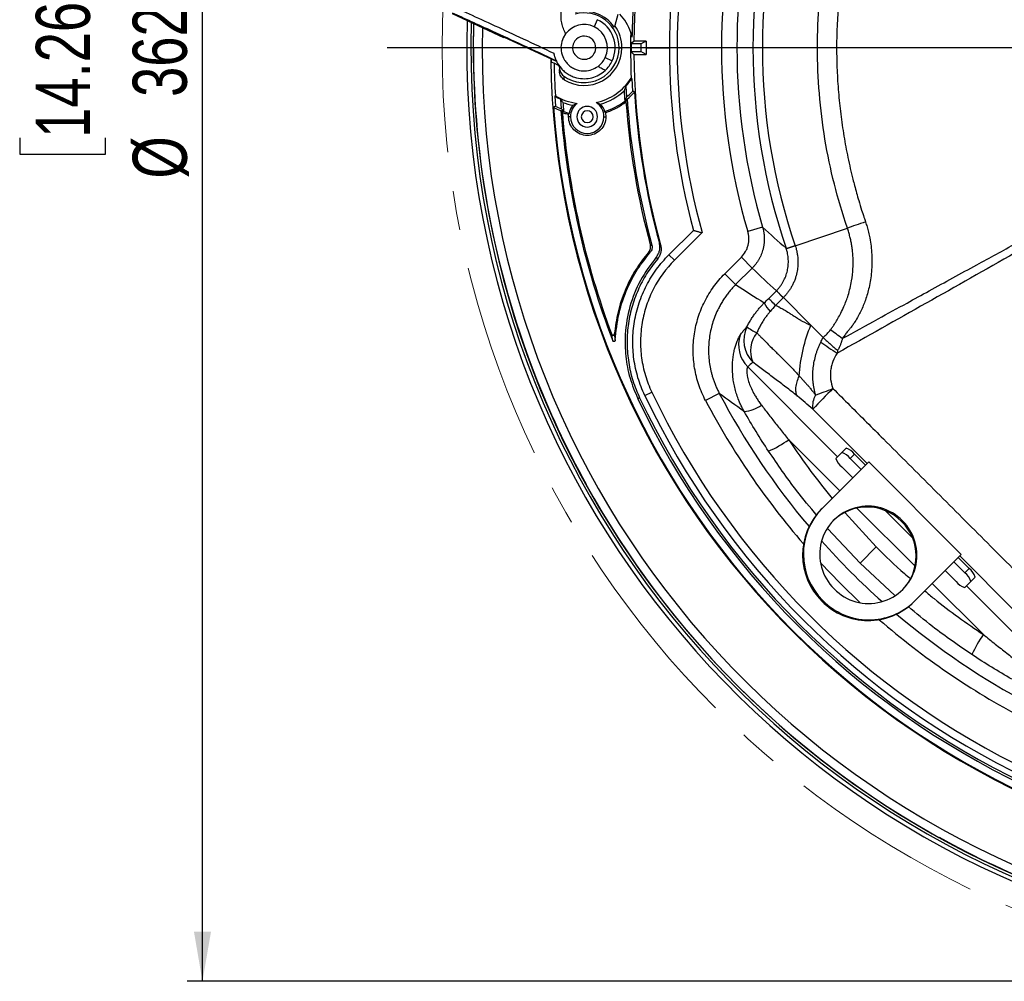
# Model space of a CAD drawing. Header units: millimetres. Extents: x 0 to 594, y 0 to 420.
# Tile 27 of 40: x 309 to 373, y 196 to 259. Entities that reach past the tile are written whole.
import ezdxf

# ---------------------------------------------------------------- set-up
doc = ezdxf.new("R2010")
doc.units = ezdxf.units.MM
doc.linetypes.add('CENTERX2', pattern=[20.32, 12.7, -2.54, 2.54, -2.54])
doc.layers.add('SLD-0', color=7, linetype='Continuous')
doc.styles.add('SLDTEXTSTYLE0', font='TXT', dxfattribs={"width": 0.75})
doc.dimstyles.new('SLDDIMSTYLE3', dxfattribs={"dimtxt": 3.5, "dimasz": 3.2, "dimexe": 0, "dimexo": 0.0625, "dimgap": 0.875, "dimtad": 1, "dimdec": 1, "dimlfac": 3, "dimrnd": 1e-09, "dimzin": 12, "dimdsep": 46, "dimtxsty": 'SLDTEXTSTYLE0', "dimsah": 1, "dimcen": 0.09, "dimadec": 0, "dimazin": 3, "dimtfac": 1, "dimtdec": 1, "dimtofl": 0, "dimtmove": 0, "dimatfit": 3, "dimfxl": 1, "dimfrac": 2, "dimtolj": 1, "dimtzin": 12, "dimarcsym": 0})

# ---------------------------------------------------------------- blocks, each defined once
blk = doc.blocks.new('_D_6')
at = {"layer": 'SLD-0', "color": 7, "transparency": 16777216}
for p, q in [((395.678, 317.135), (319.819, 317.135)), ((320.819, 196.415), (320.819, 317.135)), ((308.996, 262.594), (308.996, 263.66)), ((308.996, 263.66), (314.552, 263.66)), ((314.552, 263.66), (314.552, 262.594)), ((308.996, 250.956), (308.996, 249.89)), ((314.552, 249.89), (314.552, 250.956)), ((308.996, 249.89), (314.552, 249.89)), ((395.678, 196.415), (319.819, 196.415))]:
    blk.add_line(p, q, dxfattribs=at)
for points in [[(320.819, 317.135), (320.269, 313.935), (321.369, 313.935)], [(320.819, 196.415), (321.369, 199.615), (320.269, 199.615)]]:
    blk.add_solid(points, dxfattribs=at)
at = {"layer": 'SLD-0', "color": 7, "transparency": 16777216, "char_height": 3.5, "attachment_point": 1, "rotation": 90, "style": 'SLDTEXTSTYLE0'}
for s, insert in [('362.2', (316.308, 253.595)), ('14.26', (310.04, 250.956)), ('%%c', (316.308, 248.317))]:
    blk.add_mtext(s, dxfattribs=dict(at, insert=insert))
blk = doc.blocks.new('SW_CENTERMARKSYMBOL_1')
at = {"layer": 'SLD-0', "color": 0}
blk.add_line((-1.667, 0), (-63.918, 0), dxfattribs=at)

msp = doc.modelspace()

# ---------------------------------------------------------------- linework, layer by layer
at = {"color": 7, "linetype": 'Continuous', "lineweight": 25}
for p, q in [((336.977, 258.98), (340.3, 257.43)), ((346.356, 258.587), (346.145, 258.134)), ((347.694, 258.928), (347.487, 258.207)), ((338.344, 256.775), (338.365, 258.332)), ((338.923, 258.072), (338.908, 256.775)), ((347.456, 258.099), (347.487, 258.207)), ((340.3, 257.43), (340.316, 257.464)), ((343.725, 255.875), (340.316, 257.464)), ((344.31, 257.674), (344.152, 257.409)), ((348.602, 257.46), (348.519, 257.764)), ((338.908, 256.775), (338.344, 256.775)), ((347.765, 256.775), (347.952, 256.775)), ((349.176, 257.025), (348.544, 257.025)), ((349.518, 256.775), (351.022, 256.775)), ((346.87, 256.141), (347.324, 255.93)), ((348.544, 256.525), (349.176, 256.525)), ((343.376, 255.858), (343.563, 255.77)), ((343.806, 255.657), (343.563, 255.77)), ((343.909, 255.279), (343.906, 255.374)), ((344.174, 254.959), (344.224, 254.701)), ((348.589, 254.789), (348.636, 253.955)), ((348.202, 254.289), (348.088, 253.993)), ((348.202, 254.289), (348.239, 253.57)), ((343.607, 253.646), (343.644, 253.003)), ((344.036, 252.833), (343.989, 253.443)), ((344.779, 253.054), (345.053, 253.18)), ((346.28, 253.234), (346.564, 253.132)), ((344.622, 252.315), (344.495, 252.315)), ((346.789, 252.315), (346.917, 252.315)), ((346.889, 252.573), (346.917, 252.315)), ((350.994, 243.387), (352.575, 244.967)), ((353.133, 244.819), (351.348, 243.033)), ((357.054, 245.165), (356.095, 244.884)), ((359.162, 243.967), (362.534, 245.118)), ((350.994, 243.387), (351.348, 243.033)), ((354.603, 242.164), (355.676, 243.237)), ((356.381, 242.532), (355.676, 243.237)), ((355.308, 241.459), (354.603, 242.164)), ((356.381, 242.532), (355.308, 241.459)), ((357.445, 240.564), (357.943, 241.062)), ((358.39, 240.615), (357.943, 241.062)), ((358.39, 240.615), (357.892, 240.117)), ((358.392, 240.617), (360.174, 238.835)), ((347.458, 238.257), (347.517, 237.859)), ((360.174, 238.835), (360.966, 238.044)), ((342.25, 235.808), (342.244, 235.805)), ((356.088, 236.134), (361.892, 230.331)), ((349.432, 234.292), (349.883, 234.507)), ((354.25, 234.422), (353.366, 233.956)), ((349.098, 234.133), (348.98, 234.077)), ((363.818, 229.902), (360.304, 233.407)), ((362.043, 228.127), (358.738, 231.431)), ((361.782, 230.221), (362.171, 230.61)), ((362.171, 230.61), (362.45, 230.889)), ((363.914, 229.998), (360.896, 226.98)), ((362.724, 230.221), (363.003, 230.499)), ((362.724, 230.221), (363.43, 229.514)), ((363.003, 230.499), (363.709, 229.793)), ((369.9, 224.011), (363.914, 229.998)), ((362.878, 228.962), (362.172, 229.668)), ((345.625, 228.555), (345.63, 228.558)), ((360.896, 226.98), (360.847, 226.931)), ((366.917, 223.252), (363.155, 227.015)), ((366.744, 225.096), (364.999, 226.841)), ((362.392, 226.695), (364.402, 224.499)), ((366.095, 226.192), (366.045, 226.143)), ((363.355, 223.452), (361.276, 225.674)), ((363.355, 223.452), (364.402, 224.499)), ((366.883, 220.993), (369.9, 224.011)), ((369.696, 223.806), (370.402, 223.1)), ((373.31, 220.402), (369.804, 223.914)), ((365.574, 221.376), (363.355, 223.452)), ((369.571, 222.269), (368.865, 222.975)), ((369.417, 223.528), (370.123, 222.821)), ((370.123, 222.821), (370.402, 223.1)), ((370.513, 222.268), (370.791, 222.547)), ((371.334, 218.835), (368.029, 222.14)), ((370.513, 222.268), (370.124, 221.879)), ((370.234, 221.989), (376.037, 216.185)), ((360.942, 221.039), (360.892, 220.989)), ((366.883, 220.993), (366.834, 220.944)), ((368.461, 205.728), (368.458, 205.722))]:
    msp.add_line(p, q, dxfattribs=at)
at = {"color": 7, "linetype": 'Continuous', "lineweight": 25, "flags": 128}
for points in [[(348.544, 257.025), (348.645, 257.125), (348.725, 257.204)], [(349.52, 257.204), (349.421, 257.204), (349.321, 257.204), (349.222, 257.204), (349.123, 257.204), (349.023, 257.204), (348.924, 257.204), (348.824, 257.204), (348.725, 257.204)], [(349.176, 257.025), (349.369, 257.125), (349.52, 257.204)], [(343.373, 256.039), (343.374, 255.956), (343.376, 255.858)], [(348.725, 256.346), (348.624, 256.446), (348.544, 256.525)], [(348.725, 256.346), (348.824, 256.346), (348.924, 256.345), (349.023, 256.345), (349.123, 256.345), (349.222, 256.345), (349.321, 256.345), (349.421, 256.345), (349.52, 256.345)], [(349.52, 256.345), (349.327, 256.446), (349.176, 256.525)], [(348.549, 254.8), (348.572, 254.794), (348.589, 254.789)], [(343.607, 253.646), (343.628, 253.658), (343.645, 253.669)], [(348.763, 253.911), (348.692, 253.935), (348.636, 253.955)], [(343.644, 253.003), (343.577, 252.958), (343.525, 252.924)], [(349.789, 244.029), (349.844, 244.017), (349.888, 244.007)], [(350.371, 244.138), (350.415, 244.074), (350.449, 244.024)], [(349.785, 243.549), (349.73, 243.563), (349.687, 243.573)], [(363.372, 220.895), (362.061, 222.158), (360.798, 223.47)]]:
    msp.add_lwpolyline(points, dxfattribs=at)
at = {"color": 7, "linetype": 'Continuous', "lineweight": 25}
for centre, radius, start, end in [((396.678, 256.775), 47.955, 164.57969, 179.48714), ((396.678, 256.775), 40.251, 161.20748, 198.79256), ((396.678, 256.775), 39.642, 161.15013, 198.84987), ((396.678, 256.775), 45.656, 165.01211, 194.98789), ((396.678, 256.775), 45.156, 164.64659, 195.35341), ((396.678, 256.775), 42.288, 163.66907, 196.33093), ((396.678, 256.775), 41.289, 163.66907, 196.33093), ((345.511, 256.775), 2.254, 0, 104.74664), ((345.511, 256.775), 2.353, 34.23981, 103.86807), ((345.511, 256.775), 2, 335, 65), ((345.511, 256.775), 3.166, 18.2084, 43.53224), ((396.678, 256.775), 58.767, 178.2868, 264.91297), ((396.678, 256.775), 58.5, 178.39926, 265.00761), ((396.678, 256.775), 58.343, 178.46608, 187.41376), ((345.511, 256.775), 1.5, 65, 143.177), ((345.511, 256.775), 1.5, 335, 65), ((345.511, 256.775), 2.441, 0, 35.92403), ((345.511, 256.775), 0.75, 335, 155), ((396.678, 256.775), 48.169, 178.82301, 182.34977), ((396.678, 256.775), 58.333, 180, 201.06806), ((396.678, 256.775), 57.769, 180, 265.27172), ((345.511, 256.775), 2.254, 233.63641, 0), ((345.511, 256.775), 2.441, 238.1813, 0), ((345.511, 256.775), 0.75, 155, 335), ((396.678, 256.775), 48.134, 179.70241, 180.29759), ((396.678, 256.775), 47.502, 179.69846, 180.30154), ((396.678, 256.775), 47.159, 179.4781, 180), ((396.678, 256.775), 47.159, 180, 180.5219), ((396.678, 256.775), 53.333, 180.77898, 267.08616), ((345.511, 256.775), 1.5, 306.56393, 335), ((396.678, 256.775), 47.955, 180.51286, 195.4205), ((396.678, 256.775), 53.124, 181.0833, 183.35208), ((343.736, 255.506), 0.167, 1.3727, 65), ((396.678, 256.775), 52.79, 181.3727, 181.65705), ((345.511, 256.775), 2, 312.44038, 335), ((345.511, 256.775), 3.624, 282.25747, 326.97535), ((345.511, 256.775), 3.663, 317.2677, 327.17262), ((345.511, 256.775), 3.663, 238.67708, 245.45039), ((345.511, 256.775), 3.624, 239.00329, 262.74253), ((345.511, 256.775), 3.792, 286.12333, 312.8122), ((396.678, 256.775), 48.669, 183.27699, 184.06656), ((345.511, 256.775), 4.209, 310.406, 317.93616), ((345.511, 256.775), 4.333, 309.91482, 318.62988), ((396.678, 256.775), 48, 183.42065, 195.26355), ((396.678, 256.775), 53.292, 184.14413, 265.85587), ((345.511, 256.775), 4.333, 242.71554, 249.60231), ((345.511, 256.775), 4.209, 243.66217, 249.48376), ((345.511, 256.775), 3.792, 248.67197, 258.87667), ((396.678, 256.775), 52.665, 183.84623, 184.4892), ((345.706, 252.315), 1.185, 141.44525, 168.5456), ((345.706, 252.315), 1.083, 127.03407, 180), ((345.706, 252.315), 0.667, 0, 180), ((345.706, 252.315), 1.083, 0, 57.96593), ((345.706, 252.315), 1.185, 16.4544, 43.55475), ((345.511, 256.775), 4.333, 287.88438, 307.20565), ((345.511, 256.775), 4.333, 307.20565, 309.91482), ((396.678, 256.775), 48.591, 184.13323, 195.20737), ((396.678, 256.775), 48.5, 183.92949, 195.26331), ((345.511, 256.775), 4.333, 249.60231, 252.03747), ((396.678, 256.775), 52.833, 184.40902, 201.00888), ((396.678, 256.775), 52.747, 184.55398, 200.57854), ((345.511, 256.775), 4.333, 252.03747, 257.11562), ((345.706, 252.315), 1.083, 180, 0), ((345.706, 252.315), 0.667, 180, 0), ((345.706, 252.315), 0.383, 0, 180), ((345.706, 252.315), 0.383, 180, 0), ((396.678, 256.775), 58.343, 187.41376, 265.06383), ((386.478, 269.191), 44.637, 215.56662, 215.74636), ((358.818, 241.03), 1.82, 204.32688, 225.65481), ((357.498, 237.555), 2.001, 160.72471, 225.22234), ((357.841, 237.858), 2.005, 154.46306, 225.03244), ((358.802, 242.701), 4.848, 235.15169, 243.9767), ((358.162, 237.18), 1.889, 141.9208, 203.06975), ((378.276, 262.308), 30.136, 234.59179, 237.03043), ((396.678, 256.775), 58.327, 201.06806, 208.93194), ((396.678, 256.775), 51.823, 205.44798, 244.55202), ((396.678, 256.775), 47.956, 207.78276, 220.20873), ((398.051, 197.984), 51.765, 134.76287, 136.81895), ((313.074, 362.193), 136.379, 290.34233, 290.84337), ((396.678, 256.775), 52.823, 205.44798, 244.55202), ((396.678, 256.775), 52.693, 205.44798, 244.55202), ((396.678, 256.775), 52.323, 205.44798, 244.55202), ((396.678, 256.775), 48.955, 207.78276, 220.93967), ((361.55, 233.636), 1.267, 147.39069, 190.42406), ((355.665, 235.621), 2.365, 274.6106, 303.90803), ((354.64, 237.109), 7.003, 293.56749, 305.82161), ((361.87, 229.595), 1.059, 36.22054, 73.48161), ((362.148, 229.873), 1.059, 36.22054, 73.48161), ((362.797, 230.522), 1.059, 196.51839, 233.77946), ((396.678, 256.775), 58.333, 208.93194, 241.06806), ((363.843, 223.983), 4.203, 135.45992, 225.41718), ((363.892, 224.032), 4.203, 135.45992, 225.41718), ((363.862, 224.014), 3.119, 44.29415, 225.70585), ((363.806, 223.937), 3.143, 44.56481, 134.55809), ((363.917, 223.959), 3.119, 224.29415, 45.70585), ((363.84, 223.903), 3.143, 315.44191, 45.43519), ((396.678, 256.775), 47.956, 221.68507, 228.31493), ((369.776, 222.246), 1.059, 16.51839, 53.77946), ((369.498, 221.967), 1.059, 16.51839, 53.77946), ((370.425, 222.895), 1.059, 216.22054, 253.48161), ((363.935, 223.985), 4.2, 224.54679, 314.57612), ((363.886, 223.936), 4.2, 224.54679, 314.57612), ((396.678, 256.775), 48.955, 229.06033, 242.21724), ((396.678, 256.775), 47.956, 229.79127, 242.21724), ((377.012, 214.737), 7.003, 144.17839, 156.43251), ((396.678, 256.775), 58.327, 241.06806, 248.93194)]:
    msp.add_arc(centre, radius, start, end, dxfattribs=at)
for points, knots in [([(362.534, 245.118), (361.895, 246.99), (361.41, 248.915), (360.762, 252.818), (360.599, 254.797), (360.599, 258.753), (360.762, 260.731), (361.41, 264.634), (361.895, 266.559), (362.534, 268.431)], [0, 0, 0, 0, 0.25, 0.25, 0.5, 0.5, 0.75, 0.75, 1, 1, 1, 1]), ([(363.709, 268.037), (363.683, 267.959), (363.579, 267.652), (363.357, 266.961), (363.02, 265.811), (362.622, 264.201), (362.227, 262.129), (361.916, 259.595), (361.818, 257.273), (361.859, 255.327), (361.947, 253.905), (362.094, 252.483), (362.299, 251.069), (362.562, 249.664), (362.806, 248.601), (363.045, 247.676), (363.232, 247.01), (363.441, 246.328), (363.588, 245.87), (363.674, 245.619), (363.707, 245.519)], [0, 0, 0, 0, 0.010695, 0.042485, 0.094935, 0.167455, 0.259488, 0.370713, 0.501236, 0.56321, 0.625297, 0.687609, 0.75026, 0.812152, 0.874615, 0.892885, 0.937124, 0.965216, 0.986208, 1, 1, 1, 1]), ([(336.607, 259.603), (337.077, 259.397), (338.016, 258.985), (339.708, 258.215), (341.548, 257.362), (342.877, 256.734), (343.543, 256.42)], [0, 0, 0, 0, 0.250431, 0.501116, 0.75018, 1, 1, 1, 1]), ([(348.691, 259.614), (348.677, 259.383), (348.649, 258.93), (348.619, 258.218), (348.608, 257.71), (348.602, 257.46)], [0, 0, 0, 0, 0.3455081, 0.6788461, 1, 1, 1, 1]), ([(343.695, 255.938), (342.975, 256.271), (341.537, 256.937), (339.716, 257.774), (338.184, 258.475), (337.391, 258.836), (336.994, 259.016)], [0, 0, 0, 0, 0.279631, 0.558708, 0.779098, 1, 1, 1, 1]), ([(344.31, 257.674), (344.206, 257.905), (343.997, 258.369), (344.02, 258.878), (344.031, 259.134)], [0, 0, 0, 0, 0.497548, 1, 1, 1, 1]), ([(344.152, 257.409), (344.096, 257.253), (343.986, 256.941), (344.022, 256.441), (344.181, 256.043), (344.392, 255.764), (344.589, 255.582), (344.814, 255.437), (345.143, 255.302), (345.559, 255.252), (346.016, 255.332), (346.275, 255.491), (346.405, 255.57)], [0, 0, 0, 0, 0.1248144, 0.24961, 0.3742812, 0.44026, 0.4995727, 0.5618532, 0.6250427, 0.7501813, 0.8751304, 1, 1, 1, 1]), ([(343.543, 256.42), (343.556, 256.354), (343.574, 256.272), (343.599, 256.187), (343.606, 256.166), (343.608, 256.16), (343.608, 256.159), (343.608, 256.159), (343.636, 256.074), (343.736, 255.823), (343.939, 255.512), (344.217, 255.24), (344.464, 255.062), (344.737, 254.923), (345.104, 254.801), (345.54, 254.754), (346.018, 254.822), (346.468, 254.99), (346.73, 255.196), (346.861, 255.299)], [0, 0, 0, 0, 0.046877, 0.05871, 0.061723, 0.062504, 0.062713, 0.062791, 0.062801, 0.125145, 0.249968, 0.312679, 0.375407, 0.43822, 0.501044, 0.626042, 0.750572, 0.875485, 1, 1, 1, 1]), ([(343.903, 255.48), (343.908, 255.43), (343.917, 255.328), (343.974, 255.186), (344.058, 255.058), (344.135, 254.992), (344.174, 254.959)], [0, 0, 0, 0, 0.249424, 0.499623, 0.749021, 1, 1, 1, 1]), ([(346.861, 255.299), (346.774, 255.348), (346.621, 255.435), (346.471, 255.529), (346.405, 255.57)], [0, 0, 0, 0, 0.560596, 1, 1, 1, 1]), ([(344.224, 254.701), (344.18, 254.733), (344.091, 254.798), (343.993, 254.932), (343.926, 255.084), (343.915, 255.194), (343.909, 255.248)], [0, 0, 0, 0, 0.249597, 0.499842, 0.750007, 1, 1, 1, 1]), ([(348.239, 253.57), (348.219, 253.523), (348.183, 253.439), (348.147, 253.359), (348.131, 253.323)], [0, 0, 0, 0, 0.56, 1, 1, 1, 1]), ([(343.989, 253.443), (344.016, 253.404), (344.063, 253.336), (344.111, 253.271), (344.132, 253.242)], [0, 0, 0, 0, 0.56, 1, 1, 1, 1]), ([(346.889, 252.573), (347.138, 252.666), (347.608, 252.844), (348.019, 253.135), (348.214, 253.273)], [0, 0, 0, 0, 0.526891, 1, 1, 1, 1]), ([(348.291, 253.451), (348.277, 253.417), (348.251, 253.357), (348.225, 253.298), (348.214, 253.273)], [0, 0, 0, 0, 0.56, 1, 1, 1, 1]), ([(344.098, 252.587), (344.08, 252.61), (344.047, 252.652), (344.015, 252.694), (344.001, 252.713)], [0, 0, 0, 0, 0.56, 1, 1, 1, 1]), ([(344.175, 252.653), (344.149, 252.686), (344.103, 252.745), (344.056, 252.806), (344.036, 252.833)], [0, 0, 0, 0, 0.56, 1, 1, 1, 1]), ([(344.098, 252.587), (344.173, 252.562), (344.307, 252.519), (344.445, 252.485), (344.505, 252.47)], [0, 0, 0, 0, 0.559966, 1, 1, 1, 1]), ([(344.495, 252.315), (344.496, 252.344), (344.496, 252.396), (344.502, 252.448), (344.505, 252.47)], [0, 0, 0, 0, 0.559636, 1, 1, 1, 1]), ([(346.917, 252.315), (346.899, 252.157), (346.862, 251.84), (346.582, 251.436), (346.182, 251.167), (345.706, 251.073), (345.23, 251.167), (344.83, 251.436), (344.55, 251.839), (344.513, 252.157), (344.495, 252.315)], [0, 0, 0, 0, 0.124964, 0.250031, 0.375147, 0.500148, 0.625082, 0.749999, 0.874953, 1, 1, 1, 1]), ([(344.545, 252.551), (344.537, 252.536), (344.523, 252.509), (344.51, 252.482), (344.505, 252.47)], [0, 0, 0, 0, 0.56, 1, 1, 1, 1]), ([(346.889, 252.573), (346.881, 252.587), (346.866, 252.614), (346.849, 252.639), (346.842, 252.651)], [0, 0, 0, 0, 0.56, 1, 1, 1, 1]), ([(384.778, 250.139), (384.307, 249.854), (383.839, 249.566), (382.897, 248.999), (382.424, 248.719), (381.003, 247.881), (380.052, 247.329), (377.195, 245.679), (375.285, 244.589), (371.46, 242.418), (369.545, 241.337), (365.712, 239.178), (363.795, 238.101), (361.877, 237.025)], [0, 0, 0, 0, 0.0625, 0.0625, 0.125, 0.125, 0.25, 0.25, 0.5, 0.5, 0.75, 0.75, 1, 1, 1, 1]), ([(362.208, 237.965), (362.979, 238.39), (364.373, 239.159), (366.245, 240.189), (368.372, 241.357), (370.724, 242.645), (374.477, 244.691), (378.146, 246.678), (381.207, 248.317), (382.622, 249.07), (383.331, 249.444), (383.866, 249.719), (384.226, 249.894), (384.406, 249.981), (384.586, 250.069), (384.706, 250.128), (384.766, 250.158)], [0, 0, 0, 0, 0.102994, 0.186262, 0.25, 0.386829, 0.5, 0.750001, 0.875001, 0.906251, 0.937501, 0.96875, 0.976563, 0.984375, 0.992166, 1, 1, 1, 1]), ([(363.707, 245.519), (363.725, 245.464), (363.761, 245.355), (363.811, 245.187), (363.859, 245.016), (363.903, 244.84), (363.944, 244.66), (364.006, 244.361), (364.07, 243.946), (364.135, 243.215), (364.12, 242.319), (363.965, 241.33), (363.723, 240.482), (363.472, 239.868), (363.233, 239.399), (363.054, 239.099), (362.896, 238.866), (362.777, 238.704), (362.659, 238.556), (362.568, 238.455), (362.523, 238.403)], [0, 0, 0, 0, 0.022778, 0.045977, 0.069598, 0.09364, 0.118103, 0.142987, 0.215347, 0.285215, 0.434989, 0.570769, 0.682857, 0.785357, 0.834273, 0.892369, 0.924591, 0.945934, 0.972662, 1, 1, 1, 1]), ([(363.707, 245.519), (363.494, 245.446), (363.276, 245.372), (362.873, 245.234), (362.688, 245.171), (362.534, 245.118)], [0, 0, 0, 0, 0.5, 0.5, 1, 1, 1, 1]), ([(352.575, 244.967), (352.575, 244.967), (352.576, 244.967), (352.58, 244.966), (352.586, 244.964), (352.596, 244.962), (352.608, 244.959), (352.632, 244.952), (352.676, 244.94), (352.748, 244.921), (352.835, 244.898), (352.924, 244.874), (353.026, 244.847), (353.094, 244.829), (353.133, 244.819)], [0, 0, 0, 0, 0.040853, 0.081969, 0.123411, 0.165244, 0.207529, 0.250325, 0.370631, 0.500147, 0.617449, 0.750013, 0.856206, 1, 1, 1, 1]), ([(355.676, 243.237), (355.782, 243.343), (355.871, 243.461), (355.981, 243.654), (356.014, 243.722), (356.07, 243.86), (356.093, 243.931), (356.148, 244.146), (356.165, 244.296), (356.161, 244.518), (356.155, 244.592), (356.133, 244.739), (356.117, 244.812), (356.095, 244.884)], [0, 0, 0, 0, 0.25, 0.25, 0.375, 0.375, 0.5, 0.5, 0.75, 0.75, 0.875, 0.875, 1, 1, 1, 1]), ([(357.054, 245.165), (357.063, 245.134), (357.08, 245.074), (357.102, 244.982), (357.12, 244.89), (357.134, 244.8), (357.146, 244.71), (357.154, 244.621), (357.159, 244.533), (357.162, 244.447), (357.161, 244.362), (357.158, 244.279), (357.153, 244.198), (357.145, 244.119), (357.135, 244.042), (357.124, 243.967), (357.11, 243.894), (357.095, 243.824), (357.07, 243.719), (357.029, 243.58), (356.966, 243.409), (356.892, 243.244), (356.808, 243.085), (356.713, 242.934), (356.611, 242.791), (356.5, 242.656), (356.421, 242.573), (356.381, 242.532)], [0, 0, 0, 0, 0.033406, 0.066458, 0.09912, 0.131362, 0.163152, 0.19446, 0.225259, 0.255522, 0.285227, 0.314349, 0.342869, 0.370769, 0.39803, 0.424639, 0.450581, 0.475844, 0.500419, 0.564305, 0.628061, 0.691539, 0.754597, 0.817097, 0.87891, 0.939915, 1, 1, 1, 1]), ([(361.444, 238.539), (361.464, 238.566), (361.506, 238.621), (361.568, 238.708), (361.631, 238.8), (361.712, 238.924), (361.809, 239.079), (361.951, 239.319), (362.123, 239.636), (362.359, 240.133), (362.617, 240.82), (362.817, 241.647), (362.918, 242.539), (362.909, 243.215), (362.859, 243.711), (362.819, 243.993), (362.767, 244.276), (362.702, 244.558), (362.626, 244.839), (362.565, 245.025), (362.534, 245.118)], [0, 0, 0, 0, 0.0145097, 0.0298282, 0.0459455, 0.0628452, 0.0939945, 0.1253182, 0.1833583, 0.2501201, 0.363027, 0.5002495, 0.6170455, 0.7503737, 0.7913774, 0.8325268, 0.8738864, 0.9155314, 0.9575417, 1, 1, 1, 1]), ([(349.687, 243.573), (349.711, 243.606), (349.759, 243.671), (349.798, 243.787), (349.812, 243.909), (349.797, 243.989), (349.789, 244.029)], [0, 0, 0, 0, 0.249545, 0.49977, 0.749835, 1, 1, 1, 1]), ([(349.888, 244.007), (349.896, 243.967), (349.912, 243.887), (349.898, 243.764), (349.858, 243.647), (349.809, 243.582), (349.785, 243.549)], [0, 0, 0, 0, 0.2495646, 0.4997965, 0.7499049, 1, 1, 1, 1]), ([(350.169, 243.228), (350.217, 243.293), (350.313, 243.424), (350.391, 243.656), (350.418, 243.9), (350.387, 244.059), (350.371, 244.138)], [0, 0, 0, 0, 0.2495386, 0.4997609, 0.7498171, 1, 1, 1, 1]), ([(350.449, 244.024), (350.465, 243.944), (350.497, 243.786), (350.471, 243.543), (350.393, 243.31), (350.298, 243.18), (350.25, 243.114)], [0, 0, 0, 0, 0.24954, 0.499762, 0.749818, 1, 1, 1, 1]), ([(359.162, 243.967), (359.172, 243.935), (359.198, 243.857), (359.237, 243.717), (359.28, 243.532), (359.318, 243.299), (359.341, 243.018), (359.337, 242.691), (359.293, 242.321), (359.211, 241.985), (359.11, 241.701), (359.013, 241.483), (358.906, 241.281), (358.788, 241.094), (358.663, 240.921), (358.532, 240.762), (358.438, 240.665), (358.392, 240.617)], [0, 0, 0, 0, 0.0277344, 0.0679686, 0.1205787, 0.1855962, 0.2633302, 0.3541754, 0.456653, 0.5715928, 0.6399708, 0.7055928, 0.7686477, 0.8294594, 0.8883437, 0.945285, 1, 1, 1, 1]), ([(359.162, 243.967), (359.142, 243.96), (359.105, 243.948), (359.052, 243.931), (359.003, 243.915), (358.959, 243.9), (358.918, 243.886), (358.881, 243.874), (358.848, 243.863), (358.818, 243.853), (358.792, 243.844), (358.768, 243.836), (358.74, 243.826), (358.71, 243.816), (358.68, 243.807), (358.655, 243.799), (358.636, 243.793), (358.621, 243.789), (358.609, 243.787), (358.6, 243.786), (358.593, 243.786), (358.587, 243.788), (358.583, 243.79), (358.58, 243.793), (358.577, 243.797), (358.575, 243.801), (358.573, 243.806), (358.572, 243.808)], [0, 0, 0, 0, 0.055508, 0.109192, 0.160963, 0.210741, 0.258462, 0.304069, 0.347514, 0.38876, 0.427774, 0.464533, 0.499017, 0.564471, 0.625318, 0.681517, 0.733054, 0.779937, 0.822188, 0.859845, 0.89295, 0.921557, 0.945723, 0.965517, 0.981029, 0.992409, 1, 1, 1, 1]), ([(349.687, 243.573), (349.387, 243.188), (348.786, 242.415), (348.129, 241.1), (347.652, 239.709), (347.522, 238.742), (347.458, 238.257)], [0, 0, 0, 0, 0.24998, 0.500848, 0.750067, 1, 1, 1, 1]), ([(347.517, 237.859), (347.577, 238.442), (347.694, 239.601), (348.237, 241.142), (348.932, 242.471), (349.501, 243.19), (349.785, 243.549)], [0, 0, 0, 0, 0.280913, 0.559445, 0.780104, 1, 1, 1, 1]), ([(349.432, 234.292), (349.254, 234.665), (349.107, 235.047), (348.874, 235.828), (348.786, 236.227), (348.702, 236.838), (348.681, 237.045), (348.656, 237.454), (348.652, 237.659), (348.661, 238.271), (348.699, 238.677), (348.802, 239.283), (348.845, 239.485), (348.945, 239.885), (349.003, 240.082), (349.198, 240.663), (349.356, 241.038), (349.638, 241.583), (349.738, 241.761), (349.955, 242.112), (350.07, 242.284), (350.434, 242.782), (350.702, 243.094), (350.994, 243.387)], [0, 0, 0, 0, 0.125, 0.125, 0.25, 0.25, 0.3125, 0.3125, 0.375, 0.375, 0.5, 0.5, 0.5625, 0.5625, 0.625, 0.625, 0.75, 0.75, 0.8125, 0.8125, 0.875, 0.875, 1, 1, 1, 1]), ([(357.947, 241.066), (357.968, 241.088), (358.012, 241.132), (358.073, 241.201), (358.133, 241.272), (358.19, 241.346), (358.244, 241.421), (358.296, 241.499), (358.345, 241.578), (358.437, 241.738), (358.554, 241.993), (358.66, 242.347), (358.717, 242.716), (358.722, 243.087), (358.684, 243.386), (358.64, 243.58), (358.617, 243.664), (358.601, 243.719), (358.587, 243.764), (358.575, 243.799), (358.57, 243.815)], [0, 0, 0, 0, 0.030993, 0.062082, 0.093249, 0.124474, 0.155739, 0.187025, 0.218312, 0.249582, 0.373059, 0.500366, 0.620963, 0.749292, 0.87466, 0.924698, 0.95146, 0.962283, 0.982854, 1, 1, 1, 1]), ([(350.169, 243.228), (349.806, 242.743), (349.08, 241.77), (348.414, 240.058), (348.125, 238.385), (348.166, 236.821), (348.426, 235.404), (348.795, 234.52), (348.98, 234.077)], [0, 0, 0, 0, 0.185971, 0.372643, 0.559371, 0.705549, 0.852649, 1, 1, 1, 1]), ([(350.25, 243.114), (350.007, 242.8), (349.52, 242.171), (348.968, 241.106), (348.563, 239.98), (348.326, 238.805), (348.257, 237.609), (348.362, 236.414), (348.626, 235.24), (348.94, 234.502), (349.098, 234.133)], [0, 0, 0, 0, 0.1244659, 0.2495331, 0.3744705, 0.4990583, 0.6244448, 0.7488699, 0.8743323, 1, 1, 1, 1]), ([(351.348, 243.033), (350.8, 242.485), (350.349, 241.868), (349.905, 241.012), (349.823, 240.836), (349.672, 240.482), (349.469, 239.944), (349.328, 239.388), (349.23, 238.82), (349.205, 238.628), (349.169, 238.243), (349.158, 238.051), (349.149, 237.477), (349.171, 237.095), (349.249, 236.526), (349.283, 236.336), (349.364, 235.959), (349.413, 235.771), (349.578, 235.217), (349.716, 234.857), (349.883, 234.507)], [0, 0, 0, 0, 0.25, 0.25, 0.3125, 0.3125, 0.375, 0.5, 0.5, 0.5625, 0.5625, 0.625, 0.625, 0.75, 0.75, 0.8125, 0.8125, 0.875, 0.875, 1, 1, 1, 1]), ([(353.366, 233.956), (353.192, 234.286), (353.046, 234.627), (352.868, 235.154), (352.815, 235.332), (352.724, 235.693), (352.686, 235.876), (352.593, 236.424), (352.561, 236.791), (352.556, 237.344), (352.561, 237.529), (352.587, 237.899), (352.608, 238.085), (352.691, 238.636), (352.775, 238.995), (352.943, 239.521), (353.006, 239.695), (353.146, 240.038), (353.223, 240.208), (353.475, 240.707), (353.667, 241.022), (354.099, 241.618), (354.339, 241.9), (354.603, 242.164)], [0, 0, 0, 0, 0.125, 0.125, 0.1875, 0.1875, 0.25, 0.25, 0.375, 0.375, 0.4375, 0.4375, 0.5, 0.5, 0.625, 0.625, 0.6875, 0.6875, 0.75, 0.75, 0.875, 0.875, 1, 1, 1, 1]), ([(355.308, 241.459), (355.274, 241.424), (355.205, 241.355), (355.106, 241.247), (355.009, 241.138), (354.914, 241.025), (354.822, 240.911), (354.734, 240.794), (354.648, 240.675), (354.565, 240.554), (354.485, 240.432), (354.408, 240.307), (354.334, 240.181), (354.264, 240.054), (354.075, 239.69), (353.815, 239.056), (353.6, 238.135), (353.53, 237.18), (353.591, 236.477), (353.677, 236.02), (353.724, 235.81), (353.781, 235.592), (353.849, 235.367), (353.929, 235.136), (354.023, 234.9), (354.129, 234.66), (354.209, 234.502), (354.25, 234.422)], [0, 0, 0, 0, 0.019198, 0.038424, 0.057671, 0.076933, 0.096202, 0.115471, 0.134735, 0.153986, 0.173217, 0.192421, 0.211592, 0.230724, 0.249808, 0.373192, 0.499407, 0.620635, 0.749048, 0.775863, 0.804091, 0.833683, 0.864586, 0.896741, 0.930078, 0.964525, 1, 1, 1, 1]), ([(358.392, 240.617), (358.378, 240.631), (358.35, 240.66), (358.31, 240.7), (358.272, 240.738), (358.236, 240.774), (358.202, 240.808), (358.17, 240.84), (358.141, 240.869), (358.114, 240.897), (358.089, 240.922), (358.066, 240.945), (358.045, 240.966), (358.026, 240.985), (358.01, 241.002), (357.995, 241.016), (357.983, 241.029), (357.972, 241.04), (357.963, 241.049), (357.956, 241.056), (357.95, 241.062), (357.948, 241.065), (357.947, 241.066)], [0, 0, 0, 0, 0.05522, 0.110169, 0.16479, 0.219028, 0.272833, 0.326152, 0.37894, 0.431149, 0.482738, 0.533666, 0.583897, 0.633397, 0.682135, 0.730084, 0.777217, 0.823515, 0.868956, 0.913526, 0.957211, 1, 1, 1, 1]), ([(356.032, 238.723), (356.054, 238.765), (356.097, 238.85), (356.165, 238.975), (356.235, 239.095), (356.306, 239.213), (356.379, 239.326), (356.453, 239.437), (356.551, 239.575), (356.676, 239.74), (356.83, 239.928), (356.991, 240.109), (357.104, 240.223), (357.16, 240.28)], [0, 0, 0, 0, 0.074519, 0.1478945, 0.2201197, 0.2911896, 0.3611009, 0.4298514, 0.4974406, 0.6244274, 0.7505758, 0.8757952, 1, 1, 1, 1]), ([(357.892, 240.117), (357.766, 240.244), (357.657, 240.352), (357.503, 240.507), (357.458, 240.552), (357.445, 240.564)], [0, 0, 0, 0, 0.5, 0.5, 1, 1, 1, 1]), ([(357.892, 240.117), (357.945, 240.094), (357.998, 240.069), (358.059, 240.039), (358.063, 240.037), (358.073, 240.032), (358.087, 240.025), (358.122, 240.007), (358.235, 239.948), (358.44, 239.833), (358.65, 239.704), (358.763, 239.632), (358.765, 239.631), (358.77, 239.628), (358.778, 239.623), (358.796, 239.612), (358.831, 239.589), (358.898, 239.546), (359.024, 239.467), (359.237, 239.332), (359.393, 239.234), (359.445, 239.202), (359.455, 239.196), (359.457, 239.194), (359.46, 239.193), (359.465, 239.19), (359.477, 239.183), (359.5, 239.169), (359.545, 239.142), (359.79, 239.003), (360.002, 238.902), (360.174, 238.835)], [0, 0, 0, 0, 0.0625, 0.0625, 0.070313, 0.070313, 0.078125, 0.09375, 0.125, 0.25, 0.375, 0.375, 0.376953, 0.376953, 0.378906, 0.382813, 0.390625, 0.40625, 0.4375, 0.5, 0.625, 0.6875, 0.6875, 0.689453, 0.689453, 0.691406, 0.695313, 0.703125, 0.71875, 0.75, 1, 1, 1, 1]), ([(357.546, 239.729), (357.52, 239.699), (357.469, 239.639), (357.394, 239.548), (357.322, 239.454), (357.252, 239.36), (357.184, 239.264), (357.118, 239.166), (357.028, 239.025), (356.916, 238.836), (356.788, 238.595), (356.713, 238.428), (356.675, 238.345)], [0, 0, 0, 0, 0.071964, 0.143921, 0.215828, 0.287646, 0.359336, 0.430865, 0.502199, 0.665838, 0.831817, 1, 1, 1, 1]), ([(347.297, 238.235), (347.301, 238.226), (347.309, 238.209), (347.331, 238.191), (347.358, 238.181), (347.386, 238.18), (347.414, 238.189), (347.436, 238.206), (347.452, 238.23), (347.456, 238.248), (347.458, 238.257)], [0, 0, 0, 0, 0.125001, 0.249986, 0.374994, 0.499982, 0.624984, 0.749996, 0.874979, 1, 1, 1, 1]), ([(347.356, 237.833), (347.349, 237.88), (347.337, 237.958), (347.321, 238.062), (347.309, 238.149), (347.301, 238.206), (347.297, 238.235)], [0, 0, 0, 0, 0.34, 0.56, 0.78, 1, 1, 1, 1]), ([(355.855, 233.265), (355.833, 233.304), (355.789, 233.382), (355.727, 233.501), (355.668, 233.62), (355.612, 233.738), (355.56, 233.856), (355.476, 234.057), (355.372, 234.342), (355.264, 234.718), (355.183, 235.092), (355.11, 235.593), (355.089, 236.087), (355.117, 236.558), (355.159, 236.895), (355.219, 237.206), (355.294, 237.493), (355.377, 237.743), (355.446, 237.912), (355.495, 238.018), (355.527, 238.082), (355.557, 238.136), (355.584, 238.181), (355.601, 238.204), (355.609, 238.216)], [0, 0, 0, 0, 0.021503, 0.042768, 0.063785, 0.084544, 0.105035, 0.125249, 0.189066, 0.250454, 0.314048, 0.375265, 0.500011, 0.56359, 0.624946, 0.688162, 0.74921, 0.812849, 0.874394, 0.900101, 0.925425, 0.950455, 0.975283, 1, 1, 1, 1]), ([(355.609, 238.216), (355.633, 238.248), (355.683, 238.315), (355.762, 238.415), (355.847, 238.516), (355.936, 238.62), (356, 238.688), (356.032, 238.723)], [0, 0, 0, 0, 0.184415, 0.376634, 0.576646, 0.784439, 1, 1, 1, 1]), ([(356.675, 238.345), (356.715, 238.304), (356.805, 238.211), (356.957, 238.057), (357.141, 237.87), (357.365, 237.646), (357.603, 237.409), (357.83, 237.186), (358.086, 236.935), (358.375, 236.646), (358.663, 236.355), (358.889, 236.12), (359.065, 235.936), (359.243, 235.746), (359.364, 235.615), (359.425, 235.55)], [0, 0, 0, 0, 0.044582, 0.101209, 0.169791, 0.250062, 0.35029, 0.433525, 0.500122, 0.630682, 0.749871, 0.811614, 0.873799, 0.936532, 1, 1, 1, 1]), ([(359.425, 235.55), (359.458, 236.124), (359.542, 236.707), (359.798, 237.823), (359.971, 238.355), (360.174, 238.835)], [0, 0, 0, 0, 0.5, 0.5, 1, 1, 1, 1]), ([(360.966, 238.044), (361.053, 238.118), (361.137, 238.197), (361.298, 238.362), (361.374, 238.448), (361.444, 238.539)], [0, 0, 0, 0, 0.5, 0.5, 1, 1, 1, 1]), ([(362.208, 237.965), (362.066, 238.073), (361.929, 238.177), (361.671, 238.371), (361.551, 238.461), (361.444, 238.539)], [0, 0, 0, 0, 0.5, 0.5, 1, 1, 1, 1]), ([(362.523, 238.403), (362.47, 238.33), (362.419, 238.256), (362.316, 238.109), (362.262, 238.036), (362.208, 237.965)], [0, 0, 0, 0, 0.5, 0.5, 1, 1, 1, 1]), ([(347.517, 237.859), (347.516, 237.85), (347.513, 237.831), (347.498, 237.807), (347.475, 237.789), (347.448, 237.779), (347.419, 237.78), (347.392, 237.79), (347.369, 237.808), (347.361, 237.825), (347.356, 237.833)], [0, 0, 0, 0, 0.124391, 0.250173, 0.375227, 0.500202, 0.625264, 0.750243, 0.875013, 1, 1, 1, 1]), ([(360.483, 234.319), (360.473, 234.356), (360.452, 234.429), (360.424, 234.539), (360.399, 234.649), (360.377, 234.758), (360.358, 234.866), (360.342, 234.974), (360.328, 235.08), (360.306, 235.301), (360.293, 235.634), (360.319, 236.08), (360.389, 236.518), (360.479, 236.875), (360.568, 237.15), (360.642, 237.351), (360.724, 237.55), (360.785, 237.681), (360.816, 237.746)], [0, 0, 0, 0, 0.032632, 0.06494, 0.096912, 0.128534, 0.159793, 0.190677, 0.221174, 0.25127, 0.379336, 0.504391, 0.630691, 0.756623, 0.81648, 0.877154, 0.938411, 1, 1, 1, 1]), ([(360.816, 237.746), (360.836, 237.787), (360.868, 237.854), (360.918, 237.953), (360.948, 238.011), (360.966, 238.044)], [0, 0, 0, 0, 0.409503, 0.66736, 1, 1, 1, 1]), ([(360.966, 238.044), (360.973, 238.037), (361.002, 238.01), (361.066, 237.948), (361.164, 237.856), (361.279, 237.751), (361.39, 237.649), (361.496, 237.554), (361.599, 237.462), (361.701, 237.372), (361.802, 237.284), (361.869, 237.226), (361.902, 237.197)], [0, 0, 0, 0, 0.030065, 0.113783, 0.250182, 0.38361, 0.500684, 0.606971, 0.709966, 0.809752, 0.906403, 1, 1, 1, 1]), ([(362.208, 237.965), (362.201, 237.939), (362.187, 237.886), (362.164, 237.807), (362.138, 237.729), (362.11, 237.65), (362.066, 237.534), (362, 237.381), (361.935, 237.259), (361.902, 237.197)], [0, 0, 0, 0, 0.098686, 0.197951, 0.297868, 0.398508, 0.499942, 0.748167, 1, 1, 1, 1]), ([(361.877, 237.025), (361.767, 236.857), (361.674, 236.68), (361.565, 236.402), (361.534, 236.307), (361.484, 236.112), (361.465, 236.013), (361.427, 235.718), (361.426, 235.519), (361.478, 235.12), (361.528, 234.926), (361.6, 234.739)], [0, 0, 0, 0, 0.25, 0.25, 0.375, 0.375, 0.5, 0.5, 0.75, 0.75, 1, 1, 1, 1]), ([(359.301, 234.249), (359.048, 234.453), (358.803, 234.644), (358.32, 235.015), (358.082, 235.194), (357.609, 235.55), (357.373, 235.726), (356.899, 236.081), (356.662, 236.259), (356.424, 236.44)], [0, 0, 0, 0, 0.25, 0.25, 0.5, 0.5, 0.75, 0.75, 1, 1, 1, 1]), ([(356.088, 236.134), (356.085, 236.131), (356.08, 236.125), (356.072, 236.111), (356.064, 236.094), (356.057, 236.075), (356.05, 236.052), (356.044, 236.027), (356.039, 235.999), (356.035, 235.968), (356.031, 235.935), (356.029, 235.9), (356.028, 235.862), (356.028, 235.822), (356.031, 235.704), (356.063, 235.464), (356.167, 235.101), (356.323, 234.723), (356.491, 234.401), (356.66, 234.121), (356.814, 233.889), (356.927, 233.737), (356.984, 233.659)], [0, 0, 0, 0, 0.020718, 0.041085, 0.061129, 0.080879, 0.100364, 0.119617, 0.138669, 0.157553, 0.176306, 0.194961, 0.213554, 0.232122, 0.250701, 0.369431, 0.50011, 0.618705, 0.749762, 0.829956, 0.913293, 1, 1, 1, 1]), ([(359.301, 234.249), (359.262, 234.319), (359.233, 234.403), (359.201, 234.593), (359.198, 234.7), (359.22, 234.929), (359.245, 235.051), (359.318, 235.3), (359.367, 235.427), (359.425, 235.552)], [0, 0, 0, 0, 0.25, 0.25, 0.5, 0.5, 0.75, 0.75, 1, 1, 1, 1]), ([(359.425, 235.55), (359.462, 235.508), (359.537, 235.424), (359.653, 235.296), (359.77, 235.166), (359.85, 235.078), (359.891, 235.033)], [0, 0, 0, 0, 0.245694, 0.493962, 0.745227, 1, 1, 1, 1]), ([(359.891, 235.033), (359.908, 235.015), (359.942, 234.977), (359.992, 234.92), (360.048, 234.855), (360.112, 234.776), (360.21, 234.655), (360.335, 234.502), (360.434, 234.38), (360.483, 234.319)], [0, 0, 0, 0, 0.084702, 0.168054, 0.249971, 0.363837, 0.500011, 0.752482, 1, 1, 1, 1]), ([(361.6, 234.739), (361.964, 234.376), (362.69, 233.652), (363.778, 232.566), (365.047, 231.3), (366.496, 229.853), (368.126, 228.223), (369.756, 226.593), (371.384, 224.963), (373.013, 223.331), (374.098, 222.242), (374.641, 221.697)], [0, 0, 0, 0, 0.0835896, 0.1668502, 0.2500006, 0.3750838, 0.4999999, 0.6249152, 0.7499993, 0.874752, 1, 1, 1, 1]), ([(360.304, 233.407), (360.133, 233.556), (359.964, 233.701), (359.628, 233.983), (359.464, 234.118), (359.301, 234.249)], [0, 0, 0, 0, 0.5, 0.5, 1, 1, 1, 1]), ([(356.984, 233.659), (357.062, 233.557), (357.219, 233.35), (357.459, 233.04), (357.703, 232.725), (357.954, 232.407), (358.21, 232.085), (358.472, 231.759), (358.649, 231.541), (358.738, 231.431)], [0, 0, 0, 0, 0.136178, 0.274572, 0.415188, 0.558033, 0.703113, 0.850434, 1, 1, 1, 1]), ([(358.738, 231.431), (359.209, 230.74), (360.096, 229.438), (361.09, 228.214), (361.556, 227.64)], [0, 0, 0, 0, 0.531076, 1, 1, 1, 1]), ([(360.566, 226.535), (360.121, 227.065), (359.004, 228.395), (358.027, 229.829), (357.439, 230.691)], [0, 0, 0, 0, 0.398759, 1, 1, 1, 1]), ([(364.402, 224.499), (364.997, 223.91), (365.709, 223.205), (366.477, 222.563), (366.603, 222.457)], [0, 0, 0, 0, 0.835485, 1, 1, 1, 1]), ([(367.548, 221.659), (367.746, 221.49), (368.945, 220.466), (370.247, 219.577), (371.334, 218.835)], [0, 0, 0, 0, 0.1651758, 1, 1, 1, 1]), ([(370.594, 217.536), (369.731, 218.124), (368.304, 219.097), (366.98, 220.209), (366.456, 220.649)], [0, 0, 0, 0, 0.603911, 1, 1, 1, 1]), ([(371.334, 218.835), (371.462, 218.731), (371.716, 218.525), (372.095, 218.221), (372.469, 217.925), (372.838, 217.637), (373.201, 217.356), (373.442, 217.172), (373.562, 217.081)], [0, 0, 0, 0, 0.174276, 0.345495, 0.513668, 0.678803, 0.840911, 1, 1, 1, 1])]:
    msp.add_open_spline(points, degree=3, knots=knots, dxfattribs=at)
for points in [[(357.054, 245.165), (357.55, 244.704), (358.055, 244.254), (358.57, 243.815)], [(358.57, 243.815), (358.571, 243.813), (358.571, 243.811), (358.572, 243.808)], [(357.943, 241.062), (357.412, 241.541), (356.891, 242.031), (356.381, 242.532)], [(355.308, 241.459), (355.92, 241.052), (356.537, 240.659), (357.16, 240.28)], [(357.943, 241.062), (357.944, 241.063), (357.946, 241.065), (357.947, 241.066)], [(357.16, 240.28), (357.255, 240.375), (357.35, 240.469), (357.445, 240.564)], [(357.892, 240.117), (357.776, 239.989), (357.66, 239.859), (357.546, 239.729)], [(358.392, 240.617), (358.392, 240.617), (358.391, 240.616), (358.39, 240.615)], [(361.902, 237.197), (361.893, 237.14), (361.885, 237.083), (361.877, 237.025)], [(356.424, 236.44), (356.306, 236.344), (356.194, 236.242), (356.088, 236.134)], [(355.855, 233.265), (355.315, 233.641), (354.78, 234.026), (354.25, 234.422)], [(357.439, 230.691), (356.881, 231.533), (356.353, 232.392), (355.855, 233.265)], [(373.167, 215.952), (372.295, 216.45), (371.436, 216.979), (370.594, 217.536)]]:
    msp.add_open_spline(points, degree=3, dxfattribs=at)
at = {"layer": 'SLD-0', "color": 7, "linetype": 'CENTERX2', "lineweight": 18}
msp.add_circle((396.678, 256.775), 60.36, dxfattribs=at)

# ---------------------------------------------------------------- block references
at = {"layer": 'SLD-0', "color": 7}
msp.add_blockref('SW_CENTERMARKSYMBOL_1', (396.678, 256.775), dxfattribs=at)

# ---------------------------------------------------------------- dimensions: what is measured, and where the dimension line sits
dim = msp.add_linear_dim(base=(320.819, 317.135), p1=(396.678, 196.415), p2=(396.678, 317.135), angle=90, text='%%c<>', dimstyle='SLDDIMSTYLE3', dxfattribs=at)
dim.commit()
dim.dimension.update_dxf_attribs({"geometry": '_D_6', "text_midpoint": (320.819, 256.775), "dimtype": 160})

doc.saveas('drawing.dxf')
